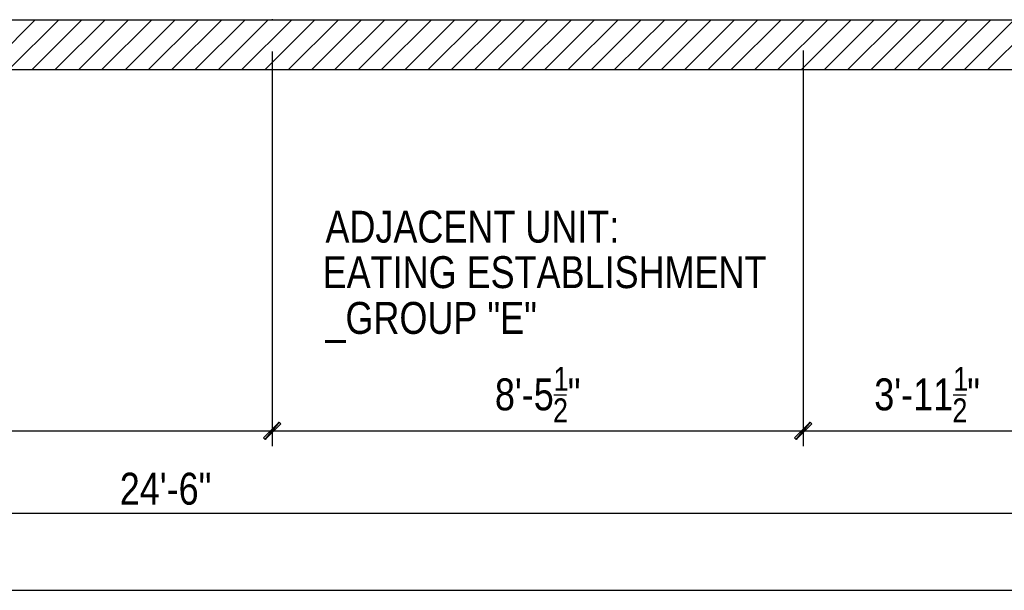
# Model space of a CAD drawing. Header units: millimetres. Extents: x -2604 to 15910, y -8758 to 4239.
# Tile 6 of 13: x 8592 to 13371, y -8217 to -5447. Entities that reach past the tile are written whole.
import ezdxf
from ezdxf.enums import TextEntityAlignment as Align

# ---------------------------------------------------------------- set-up
doc = ezdxf.new("R2010")
doc.units = ezdxf.units.MM
doc.layers.add('SOURCE_TEXT', color=7, linetype='Continuous')
doc.layers.add('SOURCE_TRACE', color=8, linetype='Continuous')

msp = doc.modelspace()

# ---------------------------------------------------------------- linework, layer by layer
at = {"layer": 'SOURCE_TRACE'}
for p, q in [((9817.3, -5444.4), (9817.3, -5449.8)), ((13596.8, -5449.8), (6123.1, -5449.8)), ((8426, -5689.6), (8665.8, -5449.8)), ((8538.5, -5689.6), (8779.6, -5449.8)), ((8652.3, -5689.6), (8892, -5449.8)), ((8764.7, -5689.6), (9005.8, -5449.8)), ((8878.5, -5689.6), (9118.3, -5449.8)), ((8990.9, -5689.6), (9232.1, -5449.8)), ((9104.7, -5689.6), (9344.5, -5449.8)), ((9217.2, -5689.6), (9458.3, -5449.8)), ((9330.9, -5689.6), (9570.7, -5449.8)), ((9443.4, -5689.6), (9684.5, -5449.8)), ((9557.2, -5689.6), (9796.9, -5449.8)), ((9669.6, -5689.6), (9910.7, -5449.8)), ((9783.4, -5689.6), (10023.2, -5449.8)), ((9895.8, -5689.6), (10137, -5449.8)), ((10009.6, -5689.6), (10249.4, -5449.8)), ((10122.1, -5689.6), (10363.2, -5449.8)), ((10235.9, -5689.6), (10475.6, -5449.8)), ((10348.3, -5689.6), (10589.4, -5449.8)), ((10462.1, -5689.6), (10701.9, -5449.8)), ((10574.5, -5689.6), (10815.7, -5449.8)), ((10688.3, -5689.6), (10928.1, -5449.8)), ((10800.8, -5689.6), (11041.9, -5449.8)), ((10914.5, -5689.6), (11154.3, -5449.8)), ((11027, -5689.6), (11268.1, -5449.8)), ((11140.8, -5689.6), (11380.6, -5449.8)), ((11253.2, -5689.6), (11494.3, -5449.8)), ((11367, -5689.6), (11606.8, -5449.8)), ((11479.4, -5689.6), (11720.6, -5449.8)), ((11593.2, -5689.6), (11833, -5449.8)), ((11707, -5689.6), (11946.8, -5449.8)), ((11819.5, -5689.6), (12059.2, -5449.8)), ((11933.3, -5689.6), (12173, -5449.8)), ((12045.7, -5689.6), (12285.5, -5449.8)), ((12159.5, -5689.6), (12399.3, -5449.8)), ((12271.9, -5689.6), (12511.7, -5449.8)), ((12385.7, -5689.6), (12625.5, -5449.8)), ((12498.2, -5689.6), (12737.9, -5449.8)), ((12611.9, -5689.6), (12851.7, -5449.8)), ((12724.4, -5689.6), (12964.2, -5449.8)), ((12838.2, -5689.6), (13078, -5449.8)), ((12950.6, -5689.6), (13190.4, -5449.8)), ((13064.4, -5689.6), (13304.2, -5449.8)), ((13176.8, -5689.6), (13416.6, -5449.8)), ((13290.6, -5689.6), (13530.4, -5449.8)), ((9817.3, -5601.5), (9817.3, -7518.4)), ((9817.3, -5601.5), (9817.3, -7518.4)), ((12393.8, -5596.1), (12393.8, -7518.4)), ((12393.8, -5601.5), (12393.8, -7518.4)), ((6362.9, -5689.6), (13596.8, -5689.6)), ((11184.1, -7267.8), (11245.1, -7267.8)), ((13122.7, -7267.8), (13185, -7267.8)), ((9851.1, -7400.5), (9775.3, -7476.4)), ((9775.3, -7476.4), (9851.1, -7400.5)), ((9783.4, -7484.5), (9851.1, -7400.5)), ((9783.4, -7484.5), (9851.1, -7400.5)), ((9851.1, -7400.5), (9783.4, -7484.5)), ((9851.1, -7400.5), (9783.4, -7484.5)), ((9851.1, -7400.5), (9859.3, -7408.7)), ((9859.3, -7408.7), (9851.1, -7400.5)), ((12351.9, -7476.4), (12427.7, -7400.5)), ((12427.7, -7400.5), (12351.9, -7476.4)), ((12427.7, -7400.5), (12360, -7484.5)), ((12427.7, -7400.5), (12360, -7484.5)), ((12360, -7484.5), (12427.7, -7400.5)), ((12360, -7484.5), (12427.7, -7400.5)), ((12435.8, -7408.7), (12427.7, -7400.5)), ((12427.7, -7400.5), (12435.8, -7408.7)), ((6047.2, -7442.5), (9893.1, -7442.5)), ((9741.4, -7442.5), (12469.7, -7442.5)), ((9859.3, -7408.7), (9783.4, -7484.5)), ((9783.4, -7484.5), (9859.3, -7408.7)), ((12318, -7442.5), (13674, -7442.5)), ((12360, -7484.5), (12435.8, -7408.7)), ((12435.8, -7408.7), (12360, -7484.5)), ((9775.3, -7476.4), (9783.4, -7484.5)), ((9783.4, -7484.5), (9775.3, -7476.4)), ((12360, -7484.5), (12351.9, -7476.4)), ((12351.9, -7476.4), (12360, -7484.5)), ((6047.2, -7842.2), (13672.7, -7842.2)), ((-75.9, -8217.4), (13672.7, -8217.4))]:
    msp.add_line(p, q, dxfattribs=at)

# ---------------------------------------------------------------- texts
at = {"layer": 'SOURCE_TEXT'}
for s, height, p, p2 in [('ADJACENT UNIT:', 154.991, (10076, -6529.5), (11501.8, -6529.5)), ('EATING ESTABLISHMENT', 154.991, (10062.5, -6750.3), (12216.2, -6750.3)), ('_GROUP "E"', 154.99, (10076, -6972.5), (11102.2, -6972.5)), ('1', 116.2, (11182.8, -7248.8), (11255.6, -7248.8)), ('1', 116.2, (13122.7, -7248.8), (13195.5, -7248.8)), ("8'-5", 154.99, (10898.3, -7343.6), (11184, -7343.6)), ('"', 155, (11251.9, -7343.6), (11313.8, -7343.6)), ("3'-11", 154.99, (12739.3, -7343.6), (13122.1, -7343.6)), ('"', 155, (13190.4, -7343.6), (13252.3, -7343.6)), ('2', 116.2, (11180.1, -7401.9), (11252.9, -7401.9)), ('2', 116.2, (13118.6, -7401.9), (13191.4, -7401.9)), ('24\'-6"', 154.99, (9077.6, -7801.5), (9522.4, -7801.5))]:
    msp.add_text(s, height=height, dxfattribs=at).set_placement(p, p2, align=Align.FIT)

doc.saveas('drawing.dxf')
